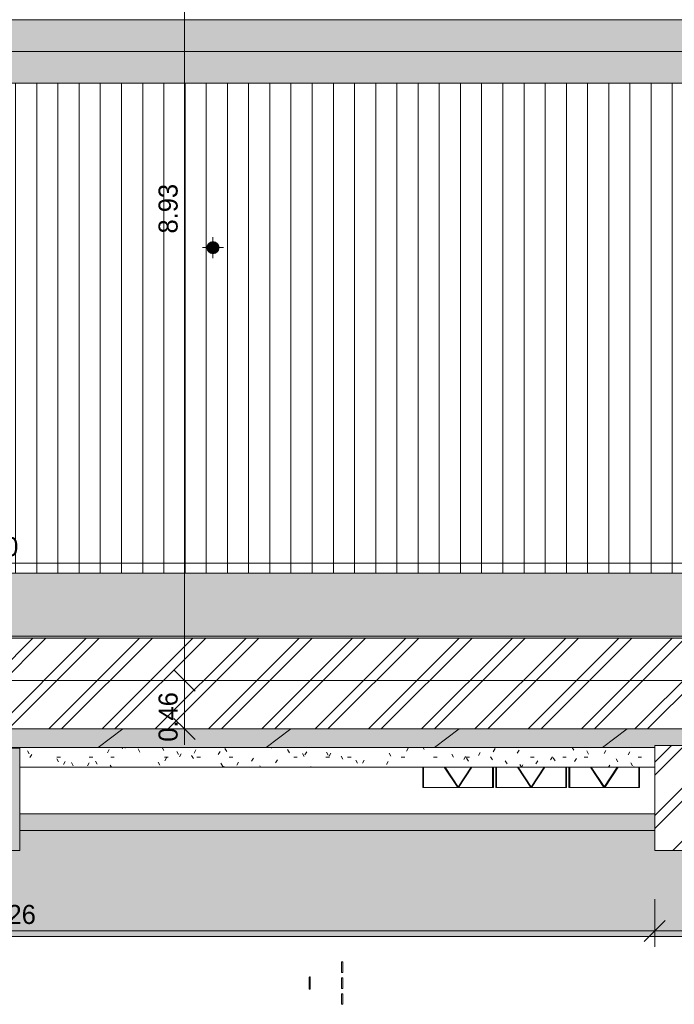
# Model space of a CAD drawing. Header units: millimetres. Extents: x -18260 to 188148, y -14086 to 2351883.
# Tile 236 of 256: x 105719 to 111899, y -10766 to -1467. Entities that reach past the tile are written whole.
import ezdxf

# ---------------------------------------------------------------- set-up
doc = ezdxf.new("R2010")
doc.units = ezdxf.units.MM
for name, color, linetype, lineweight in [('A-ANNO-DIMS', 211, 'Continuous', 9), ('A-ANNO-DIMS-100', 211, 'Continuous', 9), ('A-DETL-GENF', 92, 'Continuous', 50), ('A-DETL-THIN', 151, 'Continuous', 9), ('A-FLOR', 192, 'Continuous', 18), ('A-FLOR-PATT', 8, 'Continuous', 18), ('A-GLAZ', 151, 'Continuous', 9), ('A-ROOF', 132, 'Continuous', 9), ('A-ROOF-OTLN', 132, 'Continuous', 9), ('A-ROOF-PATT', 132, 'Continuous', 9), ('A-WALL', 113, 'Continuous', 18), ('A-WALL-PATT', 111, 'Continuous', 25), ('P-PIPE', 3, 'Continuous', 9), ('P-PIPE-CNTR', 3, 'Continuous', 9), ('P-SANR-FIXT', 6, 'Continuous', 9)]:
    doc.layers.add(name, color=color, linetype=linetype, lineweight=lineweight)
doc.styles.add('Century Gothic_3', font='GOTHIC.TTF', dxfattribs={"height": 180})
doc.dimstyles.new('1_8mm_Century_Gothic', dxfattribs={"dimscale": 304.8, "dimtxt": 187.950289, "dimasz": 0.656168, "dimexe": 0.492126, "dimexo": 0.0625, "dimgap": 0.049213, "dimtad": 1, "dimlfac": 0.001, "dimrnd": 0.01, "dimzin": 0, "dimdsep": 46, "dimtxsty": 'Century Gothic_3', "dimblk1": 'OBLIQUE', "dimblk2": 'OBLIQUE', "dimsah": 1, "dimcen": 0.09, "dimdle": 0.492126, "dimazin": 0, "dimtfac": 1, "dimtdec": 4, "dimtix": 1, "dimtmove": 0, "dimatfit": 3, "dimfxl": 0.984252, "dimfxlon": 1, "dimtvp": 1, "dimtolj": 1, "dimtzin": 0, "dimarcsym": 2})
doc.dimstyles.new('1_8mm_Century_Gothic_1', dxfattribs={"dimscale": 304.8, "dimtxt": 187.950289, "dimasz": 0.656168, "dimexe": 0.492126, "dimexo": 0.0625, "dimgap": 0.049213, "dimtad": 1, "dimlfac": 0.001, "dimrnd": 0.01, "dimzin": 0, "dimdsep": 46, "dimtxsty": 'Century Gothic_3', "dimblk1": 'OBLIQUE', "dimblk2": 'OBLIQUE', "dimsah": 1, "dimcen": 0.09, "dimdle": 0.492126, "dimazin": 0, "dimtfac": 1, "dimtdec": 4, "dimtix": 1, "dimtmove": 2, "dimatfit": 3, "dimfxl": 0.984252, "dimfxlon": 1, "dimtvp": 1, "dimtolj": 1, "dimtzin": 0, "dimarcsym": 2})
pattern_1 = [(45, (103597.8, 0), (-251.447, 251.447), []), (45, (103597.8, 381), (-251.447, 251.447), [])]

# ---------------------------------------------------------------- blocks, each defined once
blk = doc.blocks.new('FX-JANELA_MAXIM-AR-3FLS - 2_10 x 1_00-4048915-PLANTA DE IMPERMEABILIZAÇÃO - COBERTURA')
at = {"layer": 'A-GLAZ', "color": 90, "lineweight": 5}
for p, q in [((-1020, -258.3), (-1020, -450)), ((-816.5, -258.3), (-690, -450)), ((-563.5, -258.3), (-690, -450)), ((-360, -450), (-360, -258.3)), ((-330, -258.3), (-330, -450)), ((-126.5, -258.3), (0, -450)), ((0, -450), (126.5, -258.3)), ((330, -450), (330, -258.3)), ((360, -258.3), (360, -450)), ((563.5, -258.3), (690, -450)), ((690, -450), (816.5, -258.3)), ((1020, -450), (1020, -258.3)), ((-1020, -450), (-360, -450)), ((-330, -450), (330, -450)), ((360, -450), (1020, -450))]:
    blk.add_line(p, q, dxfattribs=at)
blk = doc.blocks.new('Cumeeira1 - Cumeeira-4038532-PLANTA DE IMPERMEABILIZAÇÃO - COBERTURA')
at = {"layer": 'A-ROOF', "lineweight": 5}
for points in [[(2182.9, -1825.8), (19471.4, -1825.8), (19471.4, -1525.5), (-15828.6, -1525.5), (-15828.6, -1825.8), (1998.3, -1825.8)], [(-15828.6, -2126.2), (19471.4, -2126.2), (19471.4, -1825.8), (-15828.6, -1825.8), (-15828.6, -2062.7)]]:
    blk.add_hatch(color=71, dxfattribs=at).paths.add_polyline_path(points)
at = {"layer": 'A-ROOF', "color": 90, "lineweight": 5}
for p, q in [((-15828.6, -1525.5), (19471.4, -1525.5)), ((-15828.6, -1825.8), (19471.4, -1825.8)), ((19471.4, -2126.2), (-15828.6, -2126.2))]:
    blk.add_line(p, q, dxfattribs=at)
blk = doc.blocks.new('CHAPIM - CHAPIM-4060820-PLANTA DE IMPERMEABILIZAÇÃO - COBERTURA')
at = {"layer": 'A-ROOF-PATT', "lineweight": 5}
h = blk.add_hatch(dxfattribs=at)
h.set_pattern_fill('FP_31', color=71, style=0, pattern_type=2)
h.set_pattern_definition([(0, (2e-05, -3e-05), (812.8, 203.2), [33.528, -576.072, 33.528, -576.072, -3251.2]), (0, (2e-05, -3e-05), (812.8, 203.2), [-1219.2, 33.528, -1185.672, 33.528, -576.072, -1422.4]), (0, (2e-05, -3e-05), (812.8, 203.2), [-3048, 33.528, -372.872, 33.528, -982.472]), (120, (304.8, 101.6), (-582.3764, 602.3054), [33.528, -576.072, 33.528, -576.072, -3251.2]), (120, (304.8, 101.6), (-582.3764, 602.3054), [-1219.2, 33.528, -1185.672, 33.528, -576.072, -1422.4]), (120, (304.8, 101.6), (-582.3764, 602.3054), [-3048, 33.528, -372.872, 33.528, -982.472]), (240, (406.4, 508), (-230.4236, -805.5054), [33.528, -576.072, 33.528, -576.072, -3251.2]), (240, (406.4, 508), (-230.4236, -805.5054), [-1219.2, 33.528, -1185.672, 33.528, -576.072, -1422.4]), (240, (406.4, 508), (-230.4236, -805.5054), [-3048, 33.528, -372.872, 33.528, -982.472])])
h.paths.add_polyline_path([(7351.8, -8340.8), (8116.4, -8340.8), (8116.4, -8320.8), (20251.4, -8320.8), (20251.4, 4739.2), (19999.4, 4739.2), (19999.4, 4641.7), (12268.9, 4641.7), (12268.9, 4739.2), (-8301.1, 4739.2), (-8301.1, 4641.7), (-16356.6, 4641.7), (-16356.6, 4739.2), (-16608.6, 4739.2), (-16608.2, -8320.8), (-4143.6, -8320.8), (-4143.6, -8340.8), (7167.2, -8340.8)])
h.paths.add_polyline_path([(-5016.6, -8165.3), (-16466.6, -8165.3), (-16466.6, 4481.7), (-4958.6, 4481.7), (-4958.6, 4471.7), (4031.4, 4471.7), (4031.4, 4481.7), (20109.4, 4481.7), (20109.4, -8165.3), (-4832, -8165.3)])
h = blk.add_hatch(dxfattribs=at)
h.set_pattern_fill('FP_30', color=71, style=0, pattern_type=2)
h.set_pattern_definition([(216.87, (635, 1587.5), (4762.4943, 3175.0085), [793.75, -7143.75]), (206.565, (1587.5, 1111.25), (-1587.501, -1587.5), [1774.88, -1774.88]), (198.435, (1587.5, 317.5), (-3174.997, -1587.503), [1004.02, -4016.09])])
h.paths.add_polyline_path([(7351.8, -8340.8), (8116.4, -8340.8), (8116.4, -8320.8), (20251.4, -8320.8), (20251.4, 4739.2), (19999.4, 4739.2), (19999.4, 4641.7), (12268.9, 4641.7), (12268.9, 4739.2), (-8301.1, 4739.2), (-8301.1, 4641.7), (-16356.6, 4641.7), (-16356.6, 4739.2), (-16608.6, 4739.2), (-16608.2, -8320.8), (-4143.6, -8320.8), (-4143.6, -8340.8), (7167.2, -8340.8)])
h.paths.add_polyline_path([(-5016.6, -8165.3), (-16466.6, -8165.3), (-16466.6, 4481.7), (-4958.6, 4481.7), (-4958.6, 4471.7), (4031.4, 4471.7), (4031.4, 4481.7), (20109.4, 4481.7), (20109.4, -8165.3), (-4832, -8165.3)])
at = {"layer": 'A-ROOF-OTLN', "color": 90, "lineweight": 5}
blk.add_line((8116.4, -8340.8), (-4143.6, -8340.8), dxfattribs=at)
blk = doc.blocks.new('Paredes 3 - Paredes 1-4522333-PLANTA DE IMPERMEABILIZAÇÃO - COBERTURA')
at = {"layer": 'A-WALL-PATT', "lineweight": 5}
h = blk.add_hatch(dxfattribs=at)
h.set_pattern_fill('FP_251', color=71, style=0, pattern_type=2)
h.set_pattern_definition([(0, (2e-05, -3e-05), (406.4, 101.6), [33.528, -271.272, 33.528, -271.272, -1625.6]), (0, (2e-05, -3e-05), (406.4, 101.6), [-609.6, 33.528, -576.072, 33.528, -271.272, -711.2]), (0, (2e-05, -3e-05), (406.4, 101.6), [-1524, 33.528, -169.672, 33.528, -474.472]), (120, (152.4, 50.8), (-291.1882, 301.1527), [33.528, -271.272, 33.528, -271.272, -1625.6]), (120, (152.4, 50.8), (-291.1882, 301.1527), [-609.6, 33.528, -576.072, 33.528, -271.272, -711.2]), (120, (152.4, 50.8), (-291.1882, 301.1527), [-1524, 33.528, -169.672, 33.528, -474.472]), (240, (203.2, 254), (-115.2118, -402.7527), [33.528, -271.272, 33.528, -271.272, -1625.6]), (240, (203.2, 254), (-115.2118, -402.7527), [-609.6, 33.528, -576.072, 33.528, -271.272, -711.2]), (240, (203.2, 254), (-115.2118, -402.7527), [-1524, 33.528, -169.672, 33.528, -474.472])])
h.paths.add_polyline_path([(4951.9, -8526.1), (8116.4, -8526.1), (8116.4, -8340.8), (2076.4, -8340.8), (2076.4, -8347.8), (2121.4, -8347.8), (2121.4, -8526.1), (4582.7, -8526.1)])
at = {"layer": 'A-WALL', "color": 250, "lineweight": 5}
for p, q in [((2076.4, -8347.8), (2076.4, -8340.8)), ((2121.4, -8526.1), (8116.4, -8526.1))]:
    blk.add_line(p, q, dxfattribs=at)
blk = doc.blocks.new('BE-PMSa-MOD-ARQ-CONEXAODOFUTURO-EX-000-R_rvt-3-PLANTA DE IMPERMEABILIZAÇÃO - COBERTURA')
at = {"layer": 'A-FLOR-PATT', "lineweight": 5}
h = blk.add_hatch(dxfattribs=at)
h.set_pattern_fill('FP_2', color=55, style=0, pattern_type=2)
h.set_pattern_definition([(0, (0, 0), (812.8, 203.2), [33.528, -576.072, 33.528, -576.072, -3251.2]), (0, (0, 0), (812.8, 203.2), [-1219.2, 33.528, -1185.672, 33.528, -576.072, -1422.4]), (0, (0, 0), (812.8, 203.2), [-3048, 33.528, -372.872, 33.528, -982.472]), (120, (304.8, 101.6), (-582.3764, 602.3054), [33.528, -576.072, 33.528, -576.072, -3251.2]), (120, (304.8, 101.6), (-582.3764, 602.3054), [-1219.2, 33.528, -1185.672, 33.528, -576.072, -1422.4]), (120, (304.8, 101.6), (-582.3764, 602.3054), [-3048, 33.528, -372.872, 33.528, -982.472]), (240, (406.4, 508), (-230.4236, -805.5054), [33.528, -576.072, 33.528, -576.072, -3251.2]), (240, (406.4, 508), (-230.4236, -805.5054), [-1219.2, 33.528, -1185.672, 33.528, -576.072, -1422.4]), (240, (406.4, 508), (-230.4236, -805.5054), [-3048, 33.528, -372.872, 33.528, -982.472])])
h.paths.add_polyline_path([(21231.4, -10125.8), (21231.4, 5919.2), (12003.9, 5918.5), (12003.9, 5447.2), (20269.4, 5447.2), (20269.4, 4280.7), (20299.4, 4280.7), (20298.5, 1530.7), (20269.4, 1530.7), (20269.4, 1143.6), (20299.4, 1143.6), (20298.5, -1606.4), (20269.4, -1606.4), (20269.4, -2040.2), (20299.4, -2040.2), (20298.5, -4790.2), (20269.4, -4790.2), (20269.4, -5273.9), (20299.4, -5273.9), (20298.5, -8023.9), (20269.4, -8023.9), (20269.4, -9312.6), (8116.4, -9312.6), (8116.4, -9125.8), (2121.4, -9125.8), (2121.4, -9312.6), (1851.4, -9312.6), (1851.4, -9125.8), (-4143.6, -9125.8), (-4143.6, -9312.6), (-16600.4, -9312.6), (-16600.4, -9308.8), (-16626.6, -9308.8), (-16626.6, -7987.1), (-16656.6, -7987.1), (-16655.7, -5237.1), (-16626.6, -5237.1), (-16626.6, -4803.3), (-16656.6, -4803.3), (-16655.7, -2053.3), (-16626.6, -2053.3), (-16626.6, -1620.8), (-16656.6, -1620.8), (-16655.7, 1129.2), (-16626.6, 1129.2), (-16626.6, 1534.2), (-16656.6, 1534.2), (-16655.8, 4291.7), (-16626.6, 4291.7), (-16626.6, 5479.2), (-16356.6, 5479.2), (-16356.6, 5447.2), (-8031.1, 5447.2), (-8031.1, 5919.2), (-17588.6, 5919.2), (-17588.6, -10125.8), (14705.4, -10125.8), (14705.4, -9779.9), (14699.4, -9779.9), (14699.4, -9763.2), (14681.7, -9763.8), (14671, -9768.5), (14665.9, -9780.7), (14665.9, -9856.3), (14670.7, -9865.1), (14677.5, -9868.5), (14678.4, -9869.2), (14678.4, -9881), (14674.1, -9882.1), (14663.1, -9878), (14654.3, -9868.6), (14652, -9860), (14651.9, -9855.7), (14650.9, -9855.7), (14651.9, -9780.7), (14653.7, -9770.1), (14655.2, -9764.5), (14667.1, -9752.6), (14683.4, -9748.2), (14699.4, -9748.2), (14699.4, -9731.6), (14705.4, -9731.6), (14705.4, -9705.7), (14755.4, -9705.7), (14755.4, -9754.7), (14795.4, -9754.7), (14796, -9756.7), (14812.4, -9756.7), (14811.4, -9815.7), (14810.3, -9815.7), (14811.5, -9818.2), (14811.4, -9819.3), (14811.4, -9820.9), (14827.4, -9827.2), (14827.4, -10125.8), (20089.4, -10125.8)])
h.paths.add_polyline_path([(14665.6, -9780.7), (14665.6, -9779.8), (14664.9, -9780.7)])
at = {"layer": 'A-ROOF-OTLN', "lineweight": 5}
h = blk.add_hatch(color=254, dxfattribs=at)
h.paths.add_polyline_path([(-15736.1, -7288.3), (-15736.1, -6693.3), (-15828.6, -6693.3), (-15828.6, -7288.3)])
h.paths.add_polyline_path([(-15706.1, -7288.3), (19288.9, -7288.3), (19288.9, -6693.3), (-15706.1, -6693.3), (-15706.1, -6736.1)])
h.paths.add_polyline_path([(19456.5, -7288.3), (19471.4, -7288.3), (19471.4, -6693.3), (19318.9, -6693.3), (19318.9, -7288.3), (19351, -7288.3)])
h = blk.add_hatch(color=254, dxfattribs=at)
h.paths.add_polyline_path([(19471.4, -7308.3), (19471.4, -7288.3), (19318.9, -7288.3), (19318.9, -7308.3), (19351, -7308.3)])
h.paths.add_polyline_path([(-15828.6, -7308.3), (19288.9, -7308.3), (19288.9, -7288.3), (-15828.6, -7288.3), (-15828.6, -7293.3)])
at = {"layer": 'A-ROOF-PATT', "lineweight": 5}
h = blk.add_hatch(dxfattribs=at)
h.set_pattern_fill('FP_253', color=71, style=0, pattern_type=2)
h.set_pattern_definition([(90, (480, -125.73), (-200, 1e-14), [])])
h.paths.add_polyline_path([(-15588.6, -6693.3), (19231.4, -6693.3), (19231.4, -2067.4), (-15588.6, -2067.4), (-15588.6, -6398.1)])
h.paths.add_polyline_path([(-10525, -4898.7), (-10923.9, -4498.7), (-10125, -4498.7), (-10185.5, -4559.3)])
h.paths.add_polyline_path([(10490.5, -4839.9), (10090.5, -4439.9), (10890.5, -4439.9), (10493.3, -4837.1)])
h.paths.add_polyline_path([(-43.8, -3677.2), (-62.1, -3673.8), (-74.6, -3667.9), (-87.1, -3656.9), (-95.1, -3644.8), (-99.5, -3633), (-100.9, -3616.8), (-98.9, -3603.9), (-92, -3588.9), (-80.9, -3576.4), (-69.4, -3568.7), (-55.3, -3563.7), (-40.8, -3562.6), (-25.4, -3565.6), (-12.9, -3571.5), (-0.4, -3582.6), (7.6, -3594.7), (11.9, -3605.8), (13.3, -3622.7), (11.4, -3635.5), (3.5, -3651.8), (-6.6, -3663.1), (-18.1, -3670.8), (-32.3, -3675.7), (-42.3, -3677)])
h.paths.add_polyline_path([(3946.1, -3677.2), (3927.7, -3673.8), (3915.2, -3667.9), (3902.7, -3656.9), (3894.7, -3644.8), (3890.4, -3633.7), (3889, -3616.8), (3890.9, -3603.9), (3897.9, -3588.9), (3908.9, -3576.4), (3920.4, -3568.7), (3932.1, -3564.1), (3949, -3562.6), (3964.4, -3565.6), (3976.9, -3571.5), (3989.4, -3582.6), (3997.4, -3594.7), (4001.7, -3605.8), (4003.2, -3622.7), (4001.2, -3635.5), (3993.3, -3651.8), (3983.2, -3663.1), (3971.7, -3670.8), (3959, -3675.5), (3947.5, -3677)])
at = {"layer": 'A-WALL', "lineweight": 5}
for points in [[(1851.4, -9312.6), (2121.4, -9312.6), (2121.4, -8347.8), (1851.4, -8347.8), (1851.4, -9125.8)], [(4582.7, -9125.8), (8116.4, -9125.8), (8116.4, -8965.8), (2121.4, -8965.8), (2121.4, -9125.8), (3844.3, -9125.8)]]:
    blk.add_hatch(color=254, dxfattribs=at).paths.add_polyline_path(points)
at = {"layer": 'A-FLOR', "color": 250, "lineweight": 5}
blk.add_line((-17588.6, -10125.8), (14705.4, -10125.8), dxfattribs=at)
at = {"layer": 'A-ROOF', "color": 90, "lineweight": 5}
blk.add_line((-15588.6, -6693.3), (19231.4, -6693.3), dxfattribs=at)
at = {"layer": 'A-ROOF-OTLN', "color": 90, "lineweight": 5}
blk.add_line((19288.9, -7288.3), (-15828.6, -7288.3), dxfattribs=at)
at = {"layer": 'A-WALL', "color": 250, "lineweight": 5}
for p, q in [((1851.4, -8347.8), (2121.4, -8347.8)), ((2121.4, -8347.8), (2121.4, -9312.6)), ((2121.4, -8965.8), (8116.4, -8965.8)), ((8116.4, -9125.8), (2121.4, -9125.8)), ((2121.4, -9312.6), (1851.4, -9312.6))]:
    blk.add_line(p, q, dxfattribs=at)
at = {"layer": 'A-GLAZ', "color": 250, "lineweight": 5}
for p in [(6946.4, -8267.8), (6953.9, -8267.8)]:
    blk.add_blockref('FX-JANELA_MAXIM-AR-3FLS - 2_10 x 1_00-4048915-PLANTA DE IMPERMEABILIZAÇÃO - COBERTURA', p, dxfattribs=at)
at = {"layer": 'A-ROOF', "color": 250, "lineweight": 5}
for name, p in [('CHAPIM - CHAPIM-4060820-PLANTA DE IMPERMEABILIZAÇÃO - COBERTURA', (0, 0)), ('Cumeeira1 - Cumeeira-4038532-PLANTA DE IMPERMEABILIZAÇÃO - COBERTURA', (0, 58.8))]:
    blk.add_blockref(name, p, dxfattribs=at)
at = {"layer": 'A-WALL', "color": 250, "lineweight": 5}
blk.add_blockref('Paredes 3 - Paredes 1-4522333-PLANTA DE IMPERMEABILIZAÇÃO - COBERTURA', (0, 0), dxfattribs=at)
blk = doc.blocks.new('ESG_Caixa de Inspeção de Alvenaria - Caixa de Inspeção de Alvenaria-25572308-PLANTA DE IMPERMEABILIZAÇÃO - COBERTURA')
at = {"layer": 'P-SANR-FIXT'}
h = blk.add_hatch(color=8, dxfattribs=at)
h.paths.add_polyline_path([(-25, -2.5), (-27.4, 0), (-29.8, 0), (-27.3, -1.3)])
h.paths.add_polyline_path([(-25, -3.5), (-30.9, 0), (-54.5, 0), (-55.6, -2.5), (-54.1, -3.6), (-45.1, -5), (-30, -4.3)])
for points in [[(-25, 3.5), (-40.5, 4.9), (-52.3, 4), (-54.4, 4.3), (-55, 1.9), (-54.5, 0), (-29.8, 0), (-26.4, 2.5)], [(25, 1.3), (25, 5), (-25, 4.3), (-25, 0), (25, 0)], [(25, -1.3), (25, 0), (-25, 0), (-25, -5), (25, -4.3), (25, -2.5)], [(56.2, 0), (54.5, 4.6), (47.1, 5), (38.7, 4.5), (31.3, 4.9), (25.9, 3.5), (31.3, 0), (54.5, 0)]]:
    blk.add_hatch(color=8, dxfattribs=at).paths.add_polyline_path(points)
h = blk.add_hatch(color=8, dxfattribs=at)
h.paths.add_polyline_path([(56.2, 0), (29.8, 0), (25, -4.3), (37.2, -4.8), (43.7, -4.3), (53, -4.9), (55.5, -3.5), (56.1, -0.5)])
h.paths.add_polyline_path([(29.8, 0), (27.4, 0), (27.4, -1.2)])
at = {"layer": 'P-SANR-FIXT', "color": 53}
for p, q in [((-200, 313), (-200, 300)), ((-200, 313), (-100, 313)), ((-100, 300), (-200, 300)), ((-100, 300), (-100, 313)), ((-50, 313), (-50, 300)), ((-50, 313), (50, 313)), ((50, 300), (-50, 300)), ((50, 300), (50, 313)), ((100, 313), (100, 300)), ((100, 313), (200, 313)), ((200, 300), (100, 300)), ((200, 300), (200, 313)), ((25, 5), (-25, 5)), ((-25, -5), (25, -5))]:
    blk.add_line(p, q, dxfattribs=at)
at = {"layer": 'P-SANR-FIXT', "color": 53, "flags": 128}
for points in [[(-58.3, 0), (-58.3, 0.2), (-58.3, 0.4), (-58.3, 0.6), (-58.3, 0.8), (-58.2, 1), (-58.2, 1.2), (-58.1, 1.4), (-58.1, 1.6), (-58, 1.8), (-57.9, 1.9), (-57.9, 2.1), (-57.8, 2.3), (-57.7, 2.5), (-57.6, 2.7), (-57.5, 2.8), (-57.3, 3), (-57.2, 3.1), (-57.1, 3.3), (-57, 3.4), (-56.8, 3.6), (-56.7, 3.7), (-56.5, 3.9), (-56.4, 4), (-56.2, 4.1), (-56, 4.2), (-55.9, 4.3), (-55.7, 4.4), (-55.5, 4.5), (-55.3, 4.6), (-55.1, 4.7), (-55, 4.7), (-54.8, 4.8), (-54.6, 4.8), (-54.4, 4.9), (-54.2, 4.9), (-54, 5), (-53.8, 5), (-53.6, 5), (-53.4, 5), (-53.3, 5)], [(-53.3, -5), (-53.5, -5), (-53.7, -5), (-53.9, -5), (-54.1, -4.9), (-54.3, -4.9), (-54.5, -4.9), (-54.7, -4.8), (-54.9, -4.7), (-55.1, -4.7), (-55.3, -4.6), (-55.5, -4.5), (-55.6, -4.4), (-55.8, -4.3), (-56, -4.2), (-56.2, -4.1), (-56.3, -4), (-56.5, -3.9), (-56.6, -3.8), (-56.8, -3.6), (-56.9, -3.5), (-57.1, -3.3), (-57.2, -3.2), (-57.3, -3), (-57.4, -2.9), (-57.5, -2.7), (-57.6, -2.5), (-57.7, -2.4), (-57.8, -2.2), (-57.9, -2), (-58, -1.8), (-58.1, -1.6), (-58.1, -1.4), (-58.2, -1.2), (-58.2, -1), (-58.3, -0.8), (-58.3, -0.7), (-58.3, -0.5), (-58.3, -0.3), (-58.3, -0.1), (-58.3, 0)], [(-25, 5), (-26.1, 5), (-27.3, 5), (-28.4, 5), (-29.5, 5), (-30.6, 5), (-31.7, 5), (-32.8, 5), (-33.9, 5), (-35, 5), (-36, 5), (-37.1, 5), (-38.1, 5), (-39.1, 5), (-40.1, 5), (-41, 5), (-41.9, 5), (-42.8, 5), (-43.7, 5), (-44.5, 5), (-45.3, 5), (-46.1, 5), (-46.8, 5), (-47.5, 5), (-48.2, 5), (-48.8, 5), (-49.4, 5), (-50, 5), (-50.5, 5), (-51, 5), (-51.4, 5), (-51.8, 5), (-52.1, 5), (-52.4, 5), (-52.7, 5), (-52.9, 5), (-53.1, 5), (-53.2, 5), (-53.3, 5), (-53.3, 5)], [(-53.3, 5), (-53.3, 5), (-53.3, 5)], [(53.3, 5), (53.3, 5), (53.2, 5), (53.1, 5), (53, 5), (52.8, 5), (52.5, 5), (52.2, 5), (51.9, 5), (51.5, 5), (51.1, 5), (50.6, 5), (50.1, 5), (49.6, 5), (49, 5), (48.4, 5), (47.7, 5), (47, 5), (46.3, 5), (45.5, 5), (44.7, 5), (43.9, 5), (43.1, 5), (42.2, 5), (41.2, 5), (40.3, 5), (39.3, 5), (38.4, 5), (37.3, 5), (36.3, 5), (35.3, 5), (34.2, 5), (33.1, 5), (32, 5), (30.9, 5), (29.8, 5), (28.7, 5), (27.6, 5), (26.4, 5), (25.3, 5), (25, 5)], [(53.3, 5), (53.5, 5), (53.7, 5), (53.9, 5), (54.1, 4.9), (54.3, 4.9), (54.5, 4.9), (54.7, 4.8), (54.9, 4.7), (55.1, 4.7), (55.3, 4.6), (55.5, 4.5), (55.6, 4.4), (55.8, 4.3), (56, 4.2), (56.2, 4.1), (56.3, 4), (56.5, 3.9), (56.6, 3.8), (56.8, 3.6), (56.9, 3.5), (57.1, 3.3), (57.2, 3.2), (57.3, 3), (57.4, 2.9), (57.5, 2.7), (57.6, 2.5), (57.7, 2.4), (57.8, 2.2), (57.9, 2), (58, 1.8), (58.1, 1.6), (58.1, 1.4), (58.2, 1.2), (58.2, 1), (58.3, 0.8), (58.3, 0.7), (58.3, 0.5), (58.3, 0.3), (58.3, 0.1), (58.3, 0)], [(53.3, 5), (53.3, 5), (53.3, 5)], [(58.3, 0), (58.3, -0.2), (58.3, -0.4), (58.3, -0.6), (58.3, -0.8), (58.2, -1), (58.2, -1.2), (58.1, -1.4), (58.1, -1.6), (58, -1.8), (57.9, -1.9), (57.9, -2.1), (57.8, -2.3), (57.7, -2.5), (57.6, -2.7), (57.5, -2.8), (57.3, -3), (57.2, -3.1), (57.1, -3.3), (57, -3.4), (56.8, -3.6), (56.7, -3.7), (56.5, -3.9), (56.4, -4), (56.2, -4.1), (56, -4.2), (55.9, -4.3), (55.7, -4.4), (55.5, -4.5), (55.3, -4.6), (55.1, -4.7), (55, -4.7), (54.8, -4.8), (54.6, -4.8), (54.4, -4.9), (54.2, -4.9), (54, -5), (53.8, -5), (53.6, -5), (53.4, -5), (53.3, -5)], [(-53.3, -5), (-53.3, -5), (-53.3, -5)], [(-53.3, -5), (-53.3, -5), (-53.2, -5), (-53.1, -5), (-53, -5), (-52.8, -5), (-52.5, -5), (-52.2, -5), (-51.9, -5), (-51.5, -5), (-51.1, -5), (-50.6, -5), (-50.1, -5), (-49.6, -5), (-49, -5), (-48.4, -5), (-47.7, -5), (-47, -5), (-46.3, -5), (-45.5, -5), (-44.7, -5), (-43.9, -5), (-43.1, -5), (-42.2, -5), (-41.2, -5), (-40.3, -5), (-39.3, -5), (-38.4, -5), (-37.3, -5), (-36.3, -5), (-35.3, -5), (-34.2, -5), (-33.1, -5), (-32, -5), (-30.9, -5), (-29.8, -5), (-28.7, -5), (-27.6, -5), (-26.4, -5), (-25.3, -5), (-25, -5)], [(25, -5), (26.1, -5), (27.3, -5), (28.4, -5), (29.5, -5), (30.6, -5), (31.7, -5), (32.8, -5), (33.9, -5), (35, -5), (36, -5), (37.1, -5), (38.1, -5), (39.1, -5), (40.1, -5), (41, -5), (41.9, -5), (42.8, -5), (43.7, -5), (44.5, -5), (45.3, -5), (46.1, -5), (46.8, -5), (47.5, -5), (48.2, -5), (48.8, -5), (49.4, -5), (50, -5), (50.5, -5), (51, -5), (51.4, -5), (51.8, -5), (52.1, -5), (52.4, -5), (52.7, -5), (52.9, -5), (53.1, -5), (53.2, -5), (53.3, -5), (53.3, -5)], [(53.3, -5), (53.3, -5), (53.3, -5)]]:
    blk.add_lwpolyline(points, dxfattribs=at)
at = {"layer": 'P-SANR-FIXT', "color": 53}
for centre, start_param, end_param in [((-53.3, 0), 5.759587, 7.853982), ((-53.3, 0), 1.570796, 3.665191), ((53.3, 0), 4.712389, 6.283185), ((53.3, 0), 3.141593, 4.712389)]:
    blk.add_ellipse(centre, major_axis=(0, 5), ratio=0.998268, start_param=start_param, end_param=end_param, dxfattribs=at)
blk = doc.blocks.new('ESG_Serie Normal_Terminal de Ventilacao - Standard-V277-PLANTA DE IMPERMEABILIZAÇÃO - COBERTURA')
at = {"layer": 'P-PIPE'}
h = blk.add_hatch(color=256, dxfattribs=at)
h.paths.add_polyline_path([(3946.1, -3676.8), (3964.2, -3673.5), (3978, -3666.6), (3988.9, -3656.9), (3996.8, -3645.1), (4001.7, -3630.6), (4003, -3618.2), (3999.8, -3601.6), (3992.9, -3587.8), (3983.2, -3576.9), (3971.2, -3568.9), (3957.1, -3564.1), (3946.1, -3562.6), (3927.9, -3566), (3914.1, -3572.9), (3903.1, -3582.7), (3895.3, -3594.4), (3890.5, -3608.2), (3889.2, -3621.2), (3892.3, -3637.9), (3899.3, -3651.8), (3908.9, -3662.6), (3920.7, -3670.5), (3935.1, -3675.4), (3944.6, -3676.7)])
h.paths.add_polyline_path([(3946.1, -3675.4), (3928.1, -3672), (3914.7, -3665.3), (3904.3, -3656), (3896.5, -3644.3), (3891.8, -3630.6), (3890.9, -3615.9), (3893.8, -3601.7), (3900.5, -3588.4), (3909.8, -3578), (3921.5, -3570.2), (3934.3, -3565.6), (3947.8, -3564.3), (3964.1, -3567.5), (3977.4, -3574.2), (3987.8, -3583.4), (3995.6, -3595.2), (4000.4, -3609.5), (4001.2, -3623.5), (3998.3, -3637.7), (3991.6, -3651), (3982.4, -3661.4), (3970.6, -3669.3), (3957.8, -3673.8), (3947.8, -3675.2)])
for points in [[(4003.6, -3619.7), (4001, -3603.5), (3993.9, -3588.4), (3983.2, -3576.4), (3971.2, -3568.5), (3960, -3564.1), (3943.1, -3562.6), (3927.7, -3565.6), (3915.2, -3571.5), (3902.7, -3582.6), (3895.3, -3593.4), (3890.5, -3605.3), (3890.9, -3604.8), (3899.2, -3587.8), (3908.9, -3576.9), (3920.7, -3568.9), (3935.1, -3564.1), (3947.5, -3562.8), (3964.2, -3566), (3978, -3572.9), (3988.9, -3582.6), (3996.8, -3594.4), (4001.7, -3608.7), (4003.2, -3619.7)], [(3989.1, -3619.7), (3997.4, -3619.7), (3994.4, -3603.4), (3989, -3592.2), (3979.7, -3581.4), (3971.2, -3575.1), (3956.1, -3569.7), (3943.6, -3568.7), (3929.7, -3571.4), (3919, -3576.4), (3909.8, -3583.4), (3901.6, -3594.1), (3896.1, -3609.5), (3894.7, -3619.7), (3989, -3619.7)], [(3946.1, -3671), (3962.4, -3668), (3973.2, -3663.1), (3982.8, -3655.5), (3990.5, -3645.4), (3996.1, -3629.7), (3997.4, -3619.7), (3894.7, -3619.7), (3897.8, -3636.1), (3903.1, -3647.3), (3912, -3657.7), (3921.8, -3664.7), (3936.6, -3669.8), (3940.2, -3670.3)], [(3946.1, -3677.2), (3964.4, -3673.8), (3976.9, -3667.9), (3989.4, -3656.9), (3997.4, -3644.8), (4002.1, -3630.6), (4001.2, -3634.6), (3992.9, -3651.8), (3983.2, -3662.6), (3971.4, -3670.5), (3957.1, -3675.4), (3946.1, -3676.8), (3927.9, -3673.5), (3914.1, -3666.6), (3903.1, -3656.7), (3895.3, -3645.1), (3890.4, -3630.7), (3892.3, -3638.9), (3898.8, -3651.8), (3908.9, -3663.1), (3921.1, -3671.1), (3932.4, -3675.4), (3945.7, -3677.2)]]:
    blk.add_hatch(color=256, dxfattribs=at).paths.add_polyline_path(points)
h = blk.add_hatch(color=256, dxfattribs=at)
h.paths.add_polyline_path([(3946.1, -3675.4), (3964.1, -3672), (3977.4, -3665.3), (3987.8, -3656), (3995.6, -3644.3), (4000.3, -3630.6), (4001.2, -3615.9), (3998.3, -3601.7), (3991.6, -3588.4), (3982.4, -3578), (3970.6, -3570.2), (3957.8, -3565.6), (3944.3, -3564.3), (3928.1, -3567.5), (3914.7, -3574.2), (3904.3, -3583.4), (3896.5, -3595.2), (3891.7, -3609.5), (3890.9, -3623.8), (3893.8, -3637.7), (3900.5, -3651), (3909.8, -3661.4), (3921.5, -3669.3), (3934.3, -3673.8), (3944.4, -3675.2)])
h.paths.add_polyline_path([(3946.1, -3673.8), (3928.5, -3670.5), (3915.8, -3664.2), (3906.3, -3656), (3897.8, -3643.3), (3893.4, -3630.6), (3892.4, -3616.3), (3895.3, -3602.1), (3901.6, -3589.5), (3910.7, -3579.2), (3922.5, -3571.4), (3933.5, -3567.3), (3949.7, -3566.1), (3963.7, -3568.9), (3976.3, -3575.3), (3985.8, -3583.4), (3994.4, -3596.1), (3998.8, -3609.5), (3999.8, -3622.4), (3996.8, -3637.3), (3990.5, -3649.9), (3981.4, -3660.2), (3969.7, -3668), (3956.4, -3672.5), (3948.1, -3673.6)])
h = blk.add_hatch(color=256, dxfattribs=at)
h.paths.add_polyline_path([(3946.1, -3673.8), (3963.7, -3670.5), (3976.3, -3664.2), (3985.8, -3656), (3994.4, -3643.3), (3998.7, -3630.6), (3999.8, -3617.1), (3996.8, -3602.1), (3990.5, -3589.5), (3981.4, -3579.2), (3969.7, -3571.4), (3957.8, -3567.2), (3942.4, -3566.1), (3928.5, -3568.9), (3915.8, -3575.3), (3906.3, -3583.4), (3897.8, -3596.1), (3893.3, -3609.5), (3892.3, -3622.4), (3895.3, -3637.3), (3901.6, -3649.9), (3910.6, -3660.1), (3920.4, -3667.2), (3934.3, -3672.3), (3944.3, -3673.6)])
h.paths.add_polyline_path([(3946.1, -3672.3), (3928.4, -3668.8), (3916.9, -3663), (3908.2, -3656), (3898.9, -3642.1), (3894.7, -3629), (3893.8, -3617.5), (3896.6, -3602.9), (3903.1, -3590.1), (3912.4, -3579.9), (3923.4, -3572.7), (3936.6, -3568.4), (3950.2, -3567.7), (3963.7, -3570.6), (3974.6, -3575.9), (3983.9, -3583.4), (3993.2, -3597.3), (3997.4, -3610.5), (3998.3, -3622), (3995.5, -3636.5), (3989, -3649.3), (3979.7, -3659.6), (3968.9, -3666.7), (3955.6, -3671), (3948.4, -3672)])
h = blk.add_hatch(color=256, dxfattribs=at)
h.paths.add_polyline_path([(3946.1, -3672.3), (3963.7, -3668.8), (3974.6, -3663.5), (3983.9, -3656), (3993.2, -3642.1), (3997.4, -3629), (3998.3, -3617.5), (3995.5, -3602.9), (3989, -3590.1), (3979.7, -3579.9), (3971.2, -3573.7), (3955.6, -3568.4), (3941.9, -3567.7), (3928.4, -3570.6), (3917.5, -3575.9), (3908.2, -3583.4), (3898.9, -3597.3), (3894.7, -3610.5), (3893.8, -3622), (3896.6, -3636.5), (3903.1, -3649.3), (3912.4, -3659.6), (3922.4, -3666.4), (3936.6, -3671.1), (3943.8, -3672)])
h.paths.add_polyline_path([(3946.1, -3671), (3929, -3667.7), (3917.5, -3661.9), (3909.8, -3656), (3900, -3641.5), (3896, -3629), (3895.3, -3615.6), (3897.9, -3603.2), (3904.2, -3590.7), (3913, -3581), (3923.3, -3574.1), (3936.6, -3569.7), (3950.3, -3569), (3963.1, -3571.7), (3974.6, -3577.5), (3982.8, -3584), (3992.1, -3598), (3996.2, -3610.5), (3996.8, -3623.8), (3994.3, -3636.3), (3987.9, -3648.7), (3979.1, -3658.5), (3968.9, -3665.4), (3956.1, -3669.7), (3948.2, -3670.8)])
for radius, start, end in [(57.5, 0, 180), (57.5, 180, 0), (57.1, 0, 180), (57.1, 180, 360), (56, 0, 180), (56, 180, 360), (55.7, 0, 180), (55.7, 180, 360), (54.4, 0, 180), (54.4, 180, 360), (54.1, 0, 180), (54.1, 180, 360), (52.9, 0, 180), (52.9, 180, 360), (52.6, 0, 180), (52.6, 180, 360), (51.3, 0, 180), (51.3, 180, 360)]:
    blk.add_arc((3946.1, -3619.7), radius, start, end, dxfattribs=at)
blk = doc.blocks.new('BE-PMSa-MOD-ESG-CONEXAODOFUTURO-EX-000-R_rvt-2-PLANTA DE IMPERMEABILIZAÇÃO - COBERTURA')
at = {"layer": 'P-PIPE-CNTR', "color": 53}
for p, q in [((3946.1, -3562.6), (3946.1, -3519.7)), ((3846.1, -3619.7), (3888.6, -3619.7)), ((4003.6, -3619.7), (4046.1, -3619.7)), ((3946.1, -3719.7), (3946.1, -3676.8))]:
    blk.add_line(p, q, dxfattribs=at)
at = {"layer": 'P-PIPE', "color": 53, "lineweight": 9}
blk.add_blockref('ESG_Serie Normal_Terminal de Ventilacao - Standard-V277-PLANTA DE IMPERMEABILIZAÇÃO - COBERTURA', (0, 0), dxfattribs=at)
at = {"layer": 'P-SANR-FIXT', "color": 53, "lineweight": 9, "rotation": 269.9999999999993}
blk.add_blockref('ESG_Caixa de Inspeção de Alvenaria - Caixa de Inspeção de Alvenaria-25572308-PLANTA DE IMPERMEABILIZAÇÃO - COBERTURA', (4859.5, -10565.8), dxfattribs=at)
blk = doc.blocks.new('DIMBLOCK10-PLANTA DE IMPERMEABILIZAÇÃO - COBERTURA')
at = {"layer": 'A-ANNO-DIMS-100', "transparency": 16777216}
for p, q in [((107275.7, -7708.3), (107175.7, -7608.3)), ((106975.7, -7708.3), (107425.7, -7708.3)), ((107275.7, -7708.3), (106975.7, -7708.3)), ((107275.7, -8315.3), (107275.7, -7708.3)), ((107275.7, -7708.3), (107375.7, -7808.3)), ((107275.7, -8165.3), (107175.7, -8065.3)), ((106975.7, -8165.3), (107425.7, -8165.3)), ((107275.7, -8165.3), (106975.7, -8165.3)), ((107275.7, -8165.3), (107375.7, -8265.3))]:
    blk.add_line(p, q, dxfattribs=at)
at = {"layer": 'A-ANNO-DIMS-100', "color": 0, "transparency": 16777216, "insert": (107030, -8286.2), "char_height": 180, "width": 587.121, "attachment_point": 1, "rotation": 90, "line_spacing_factor": 0.984502, "style": 'Century Gothic_3'}
blk.add_mtext('0.46', dxfattribs=at)
blk = doc.blocks.new('_Oblique')
at = {"color": 0, "linetype": 'ByBlock', "lineweight": -2}
blk.add_line((-0.5, -0.5), (0.5, 0.5), dxfattribs=at)
blk = doc.blocks.new('DIMBLOCK11-PLANTA DE IMPERMEABILIZAÇÃO - COBERTURA')
at = {"layer": 'A-ANNO-DIMS-100', "transparency": 16777216}
for p, q in [((107275.7, 1225.5), (107175.7, 1325.5)), ((106975.7, 1225.5), (107425.7, 1225.5)), ((107275.7, 1225.5), (106975.7, 1225.5)), ((107275.7, -7708.3), (107275.7, 1225.5)), ((107275.7, 1225.5), (107375.7, 1125.5)), ((107275.7, -7708.3), (107175.7, -7608.3)), ((106975.7, -7708.3), (107425.7, -7708.3)), ((107275.7, -7708.3), (106975.7, -7708.3)), ((107275.7, -7708.3), (107375.7, -7808.3))]:
    blk.add_line(p, q, dxfattribs=at)
at = {"layer": 'A-ANNO-DIMS-100', "color": 0, "transparency": 16777216, "insert": (107030, -3486.1), "char_height": 180, "width": 587.121, "attachment_point": 1, "rotation": 90, "line_spacing_factor": 0.984502, "style": 'Century Gothic_3'}
blk.add_mtext('8.93', dxfattribs=at)
blk = doc.blocks.new('DIMBLOCK17-PLANTA DE IMPERMEABILIZAÇÃO - COBERTURA')
at = {"layer": 'A-ANNO-DIMS-100', "transparency": 16777216}
for p, q in [((87769.2, -6299.2), (87769.2, -6749.2)), ((87769.2, -6599.2), (87769.2, -6299.2)), ((123069.2, -6299.2), (123069.2, -6749.2)), ((123069.2, -6599.2), (123069.2, -6299.2)), ((87769.2, -6599.2), (87869.2, -6499.2)), ((123069.2, -6599.2), (123169.2, -6499.2)), ((87769.2, -6599.2), (87669.2, -6699.2)), ((87769.2, -6599.2), (123069.2, -6599.2)), ((123069.2, -6599.2), (122969.2, -6699.2))]:
    blk.add_line(p, q, dxfattribs=at)
at = {"layer": 'A-ANNO-DIMS-100', "color": 0, "transparency": 16777216, "insert": (105104.4, -6353.5), "char_height": 180, "width": 755.381, "attachment_point": 1, "line_spacing_factor": 0.984502, "style": 'Century Gothic_3'}
blk.add_mtext('35.30', dxfattribs=at)
blk = doc.blocks.new('DIMBLOCK20-PLANTA DE IMPERMEABILIZAÇÃO - COBERTURA')
at = {"layer": 'A-ANNO-DIMS-100', "transparency": 16777216}
for p, q in [((99454.2, -9772.8), (99454.2, -10222.8)), ((99454.2, -10072.8), (99454.2, -9772.8)), ((111714.2, -9772.8), (111714.2, -10222.8)), ((111714.2, -10072.8), (111714.2, -9772.8)), ((99454.2, -10072.8), (99554.2, -9972.8)), ((111714.2, -10072.8), (111814.2, -9972.8)), ((99454.2, -10072.8), (99354.2, -10172.8)), ((99454.2, -10072.8), (111714.2, -10072.8)), ((111714.2, -10072.8), (111614.2, -10172.8))]:
    blk.add_line(p, q, dxfattribs=at)
at = {"layer": 'A-ANNO-DIMS-100', "color": 0, "transparency": 16777216, "insert": (105269.4, -9827.1), "char_height": 180, "width": 755.381, "attachment_point": 1, "line_spacing_factor": 0.984502, "style": 'Century Gothic_3'}
blk.add_mtext('12.26', dxfattribs=at)
blk = doc.blocks.new('DIMBLOCK21-PLANTA DE IMPERMEABILIZAÇÃO - COBERTURA')
at = {"layer": 'A-ANNO-DIMS-100', "transparency": 16777216}
for p, q in [((111714.2, -9772.8), (111714.2, -10222.8)), ((111714.2, -10072.8), (111714.2, -9772.8)), ((123867.2, -9772.8), (123867.2, -10222.8)), ((123867.2, -10072.8), (123867.2, -9772.8)), ((111714.2, -10072.8), (111814.2, -9972.8)), ((123867.2, -10072.8), (123967.2, -9972.8)), ((111714.2, -10072.8), (111614.2, -10172.8)), ((111714.2, -10072.8), (123867.2, -10072.8)), ((123867.2, -10072.8), (123767.2, -10172.8))]:
    blk.add_line(p, q, dxfattribs=at)
at = {"layer": 'A-ANNO-DIMS-100', "color": 0, "transparency": 16777216, "insert": (117475.9, -9827.1), "char_height": 180, "width": 755.381, "attachment_point": 1, "line_spacing_factor": 0.984502, "style": 'Century Gothic_3'}
blk.add_mtext('12.15', dxfattribs=at)

msp = doc.modelspace()

# ---------------------------------------------------------------- hatches: boundary and pattern name
at = {"layer": 'A-DETL-GENF', "lineweight": 9}
h = msp.add_hatch(dxfattribs=at)
h.set_pattern_fill('FP_1', color=204, style=0, pattern_type=2)
h.set_pattern_definition(pattern_1)
h.paths.add_polyline_path([(123687.184, -9312.594), (123867.183, -9312.594), (123867.183, -8320.841), (111714.18, -8320.841), (111714.18, -9312.594), (123603.634, -9312.594)])
h.paths.add_polyline_path([(98765.776, -9308.841), (99454.18, -9308.841), (99454.18, -8320.841), (86971.181, -8320.841), (86971.181, -9308.841), (98581.173, -9308.841)])
h.paths.add_polyline_path([(118887.506, 4641.659), (123597.183, 4641.659), (123597.183, 5447.158), (115866.68, 5447.158), (115866.68, 4641.659), (118702.903, 4641.659)])
h = msp.add_hatch(dxfattribs=at)
h.set_pattern_fill('FP_1', color=160, style=0, pattern_type=2)
h.set_pattern_definition(pattern_1)
h.paths.add_polyline_path([(112795.606, -8165.326), (123707.183, -8165.326), (123707.183, 4481.659), (107629.182, 4481.659), (107629.182, 3159.159), (123069.182, 3159.159), (123069.182, -7308.341), (87769.182, -7308.341), (87769.182, 3159.159), (98639.182, 3159.159), (98639.182, 4481.659), (87131.174, 4481.659), (87131.174, -8165.326), (112611.003, -8165.326)])

# ---------------------------------------------------------------- linework, layer by layer
at = {"layer": 'A-DETL-THIN'}
for p, q in [((123069.182, -7308.341), (87769.182, -7308.341)), ((123707.183, -7708.341), (87131.174, -7708.341)), ((87131.174, -8165.326), (123707.183, -8165.326)), ((123867.183, -8320.841), (111714.18, -8320.841)), ((111714.18, -8320.841), (111714.18, -9312.594)), ((111714.18, -9312.594), (123867.183, -9312.594))]:
    msp.add_line(p, q, dxfattribs=at)

# ---------------------------------------------------------------- block references
at = {"color": 50, "lineweight": 5}
for name in ['BE-PMSa-MOD-ARQ-CONEXAODOFUTURO-EX-000-R_rvt-3-PLANTA DE IMPERMEABILIZAÇÃO - COBERTURA', 'BE-PMSa-MOD-ESG-CONEXAODOFUTURO-EX-000-R_rvt-2-PLANTA DE IMPERMEABILIZAÇÃO - COBERTURA']:
    msp.add_blockref(name, (103597.796, 0), dxfattribs=at)

# ---------------------------------------------------------------- dimensions: what is measured, and where the dimension line sits
at = {"layer": 'A-ANNO-DIMS'}
dim = msp.add_linear_dim(base=(107275.721, 1225.495), p1=(106975.721, -7708.341), p2=(106975.721, 1225.495), angle=90, dimstyle='1_8mm_Century_Gothic', override={"dimpost": '<>', "dimfxl": 8933.83555}, dxfattribs=at)
dim.commit()
dim.dimension.update_dxf_attribs({"geometry": 'DIMBLOCK11-PLANTA DE IMPERMEABILIZAÇÃO - COBERTURA', "text_midpoint": (107166.194, -3241.423)})
for base, p1, p2, override, picture, middle in [((123069.182, -6599.218), (87769.182, -6299.218), (123069.182, -6299.218), {"dimpost": '<>', "dimfxl": 35300}, 'DIMBLOCK17-PLANTA DE IMPERMEABILIZAÇÃO - COBERTURA', (105419.182, -6489.69)), ((111714.18, -10072.844), (99454.18, -9772.844), (111714.18, -9772.844), {"dimpost": '<>', "dimfxl": 12260}, 'DIMBLOCK20-PLANTA DE IMPERMEABILIZAÇÃO - COBERTURA', (105584.18, -9963.316)), ((123867.183, -10072.844), (111714.18, -9772.844), (123867.183, -9772.844), {"dimpost": '<>', "dimfxl": 12153.003489}, 'DIMBLOCK21-PLANTA DE IMPERMEABILIZAÇÃO - COBERTURA', (117790.681, -9963.316))]:
    dim = msp.add_linear_dim(base=base, p1=p1, p2=p2, dimstyle='1_8mm_Century_Gothic', override=override, dxfattribs=at)
    dim.commit()
    dim.dimension.update_dxf_attribs({"geometry": picture, "text_midpoint": middle})
dim = msp.add_linear_dim(base=(107275.721, -7708.341), p1=(106975.721, -8165.326), p2=(106975.721, -7708.341), angle=90, dimstyle='1_8mm_Century_Gothic_1', override={"dimpost": '<>', "dimfxl": 456.984678}, dxfattribs=at)
dim.commit()
dim.dimension.update_dxf_attribs({"geometry": 'DIMBLOCK10-PLANTA DE IMPERMEABILIZAÇÃO - COBERTURA', "text_midpoint": (107150.005, -7992.641), "dimtype": 160, "text_rotation": 90})

doc.saveas('drawing.dxf')
